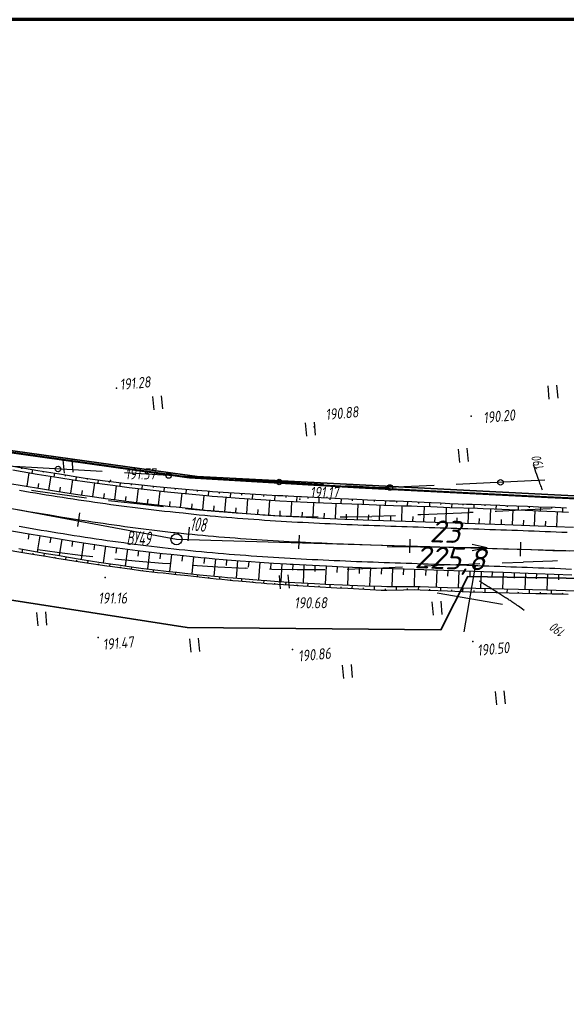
# Model space of a CAD drawing. Header units: millimetres. Extents: x 1808 to 2912, y -1045 to 155.
# Tile 10 of 43: x 2489 to 2588, y -933 to -756. Entities that reach past the tile are written whole.
import ezdxf

# ---------------------------------------------------------------- set-up
doc = ezdxf.new("R2010")
doc.units = ezdxf.units.MM
doc.linetypes.add('CONTI', pattern=[0])
for name, color, linetype, lineweight in [('10', 1, 'Continuous', 35), ('КОПИЯ_ОСЬ_13_ОТКОСЫ', 7, 'Continuous', 30), ('КОПИЯ_ОСЬ_ГРАНИЦЫ_ПОЛОС', 7, 'Continuous', 30), ('ОСЬ_ВЕРХ_ПОКРЫТИЯ_ГРАНИЦЫ_ПОЛОС', 7, 'Continuous', 30), ('ОСЬ_ВЕРХ_ПОКРЫТИЯ_ОСЬ', 1, 'Continuous', 30), ('Уклоны ПЧ', 5, 'Continuous', 30)]:
    doc.layers.add(name, color=color, linetype=linetype, lineweight=lineweight)
for name, color, linetype in [('_Оформление', 7, 'Continuous'), ('_Ростелеком', 6, 'Continuous'), ('GOR_BDEFAULT', 212, 'CONTI'), ('PI_OTDEFAULT', 172, 'CONTI'), ('PI_TTDEFAULT', 5, 'CONTI'), ('PLN_O', 7, 'CONTI'), ('SETKR', 2, 'CONTI'), ('SIT_LDEFAULT', 7, 'CONTI'), ('ZAPSKDEFAULT', 7, 'CONTI'), ('КОПИЯ_ОСЬ_ТАНГЕНСЫ', 1, 'Continuous'), ('ОСЬ_ВЕРХ_ПОКРЫТИЯ_ОТКОСЫ', 7, 'Continuous'), ('ОСЬ_ВЕРХ_ПОКРЫТИЯ_ПИКЕТЫ', 1, 'Continuous')]:
    doc.layers.add(name, color=color, linetype=linetype)
doc.styles.add('eskd', font='isocpeur.ttf', dxfattribs={"width": 1.2, "height": 2})
doc.styles.add('SHRFT', font='isocpeui.ttf')
doc.styles.get("Standard").update_dxf_attribs({"font": 'isocpeui.ttf'})
doc.styles.add('ГОСТ', font='isocpeur.ttf', dxfattribs={"height": 4})
doc.linetypes.add('Связь', pattern='A,12.5,[130,ltypeshp.shx,S=1,R=-30,X=0,Y=0.9],1,[130,ltypeshp.shx,S=1,R=-30,X=0,Y=0.9],1,[130,ltypeshp.shx,S=1,R=-30,X=0,Y=0.9],4.5', length=19)

# ---------------------------------------------------------------- blocks, each defined once
blk = doc.blocks.new('BL_333')
at = {"color": 0}
for p, q in [((0, -6), (0, 6)), ((-6, 0), (6, 0))]:
    blk.add_line(p, q, dxfattribs=at)
blk = doc.blocks.new('BL_2011')
at = {"color": 0}
for p, q in [((0, 0), (0, 2.4)), ((1.6, 0), (1.6, 2.4))]:
    blk.add_line(p, q, dxfattribs=at)
blk = doc.blocks.new('Стрелка')
at = {"layer": 'Уклоны ПЧ', "ltscale": 2}
for points in [[(-0.02, -0.05), (-0.02, 17.97)], [(-0.02, -0.05), (-0.58, 2.62)], [(-0.02, -0.05), (0.53, 2.62)]]:
    blk.add_lwpolyline(points, dxfattribs=at)

msp = doc.modelspace()

# ---------------------------------------------------------------- linework, layer by layer
at = {"layer": '10'}
for points in [[(2627.82, -843.42), (2584.6, -841.28), (2550.55, -839.54), (2550.55, -839.54), (2521.29, -838.03), (2518.64, -837.66), (2488.43, -833.46), (2488.43, -833.46), (2458.7, -829.32), (2444.03, -827.28), (2429.27, -824.76), (2399.9, -819.77), (2370.52, -814.78), (2340.8, -809.75)], [(2650.1, -861.16), (2626.95, -857.05), (2570.11, -856.09), (2565.26, -865.7), (2519.43, -865.27), (2470.7, -857.69), (2465.22, -856.38), (2469.16, -847.43), (2442.03, -843.61), (2381.61, -830.69), (2299.11, -815.87), (2220.12, -825.4), (2217.18, -825.21), (2172.07, -831.2), (2010.75, -874.33), (2006.06, -875.95), (1867.8, -923.77), (1857.45, -929.54)], [(2299.11, -815.87), (2381.61, -830.69), (2442.03, -843.61), (2469.16, -847.43), (2465.22, -856.38), (2470.7, -857.69), (2519.43, -865.27), (2565.26, -865.7), (2570.11, -856.09), (2626.95, -857.05), (2650.1, -861.16), (2654.29, -862.35), (2713.34, -882.86), (2750.84, -898.87), (2750.84, -898.87), (2750.84, -898.87), (2750.84, -898.87), (2793.32, -919.8), (2792.93, -922.62), (2811.07, -930.47), (2878.3, -834.08)]]:
    msp.add_lwpolyline(points, dxfattribs=at)
at = {"layer": '_Оформление', "lineweight": 70, "ltscale": 200}
msp.add_lwpolyline([(2910.36, -755.52), (1807.57, -755.52), (1807.57, -1041.4), (2910.36, -1041.4)], close=True, dxfattribs=at)
at = {"layer": '_Ростелеком', "color": 5, "linetype": 'Связь', "const_width": 0.35}
msp.add_lwpolyline([(2723.65, -868.98), (2700.08, -858.49), (2681.8, -851.6), (2654.57, -846.95), (2627.8, -843.76), (2584.5, -841.75), (2550.5, -840.01), (2519.81, -838.2), (2488.42, -833.78), (2443.97, -827.41), (2429.27, -824.76), (2399.9, -819.77), (2370.52, -814.78), (2340.8, -809.75)], dxfattribs=at)
at = {"layer": 'GOR_BDEFAULT', "color": 212, "elevation": 190, "flags": 128}
for points in [[(2581.93, -835.86), (2582.08, -836.33), (2582.23, -836.76), (2582.37, -837.18), (2582.51, -837.57), (2582.64, -837.95), (2582.76, -838.29), (2582.88, -838.62), (2582.98, -838.92), (2583.08, -839.19), (2583.18, -839.45), (2583.27, -839.69), (2583.35, -839.91), (2583.42, -840.1), (2583.5, -840.28), (2583.55, -840.44)], [(2580.31, -862.2), (2580.02, -861.99), (2579.75, -861.79), (2579.49, -861.61), (2579.26, -861.44), (2579.04, -861.29), (2578.83, -861.14), (2578.63, -861), (2578.45, -860.88), (2578.27, -860.76), (2578.1, -860.65), (2577.93, -860.54), (2577.77, -860.43), (2577.61, -860.33), (2577.45, -860.22), (2577.28, -860.12), (2577.11, -860.01), (2576.94, -859.91), (2576.76, -859.8), (2576.59, -859.68), (2576.4, -859.56), (2576.22, -859.45), (2576.04, -859.33), (2575.85, -859.21), (2575.66, -859.09), (2575.47, -858.98), (2575.28, -858.85), (2575.1, -858.74), (2574.9, -858.62), (2574.71, -858.49), (2574.53, -858.38), (2574.35, -858.26), (2574.15, -858.14), (2573.97, -858.02), (2573.8, -857.91), (2573.62, -857.8), (2573.45, -857.69), (2573.28, -857.59), (2573.13, -857.49), (2572.98, -857.39), (2572.84, -857.3), (2572.7, -857.21), (2572.57, -857.13), (2572.46, -857.06), (2572.35, -856.99), (2572.26, -856.92)]]:
    msp.add_lwpolyline(points, dxfattribs=at)
at = {"layer": 'PI_TTDEFAULT', "color": 5}
for p in [(2506.71, -822.05, 191.28), (2570.71, -827.13, 190.2), (2542.4, -829.05, 190.88), (2505.62, -838.74, 191.57), (2505.62, -838.76, 191.57), (2539.81, -842.12, 191.17), (2504.63, -856.23, 191.16), (2539.37, -857.68, 190.68), (2503.4, -867.1, 191.47), (2538.49, -869.23, 190.86), (2571.01, -867.79, 190.5)]:
    msp.add_point(p, dxfattribs=at)
at = {"layer": 'PLN_O'}
for p, q in [((2504.14, -837.13), (2488.17, -836.19)), ((2524.1, -838.3), (2508.13, -837.36)), ((2544.07, -839.48), (2528.1, -838.54)), ((2584.01, -838.7), (2568.03, -839.45)), ((2554.46, -840.09), (2548.06, -839.71)), ((2564.03, -839.64), (2554.46, -840.09))]:
    msp.add_line(p, q, dxfattribs=at)
for centre in [(2496.15, -836.66), (2516.12, -837.83), (2536.08, -839.01), (2576.02, -839.07), (2556.04, -840.01)]:
    msp.add_circle(centre, 0.5, dxfattribs=at)
at = {"layer": 'SIT_LDEFAULT', "color": 7}
for p, q in [((2492.47, -840.71), (2491.35, -840.54)), ((2496.89, -841.34), (2492.47, -840.71)), ((2501.26, -841.92), (2496.89, -841.34)), ((2505.77, -842.45), (2505.23, -842.38)), ((2510.37, -842.97), (2505.77, -842.46)), ((2515.17, -843.47), (2510.37, -842.97)), ((2520.23, -843.97), (2519.16, -843.87)), ((2525.26, -844.41), (2520.23, -843.97)), ((2529.11, -844.7), (2525.27, -844.4)), ((2570.42, -844.55), (2566.03, -844.73)), ((2571.08, -844.51), (2570.42, -844.54)), ((2575.31, -844.34), (2575.07, -844.35)), ((2580.92, -844.05), (2575.31, -844.34)), ((2585.06, -843.84), (2580.92, -844.06)), ((2535.07, -845.1), (2533.11, -844.98)), ((2539.63, -845.3), (2535.07, -845.1)), ((2543.1, -845.37), (2539.63, -845.3)), ((2548.42, -845.37), (2547.1, -845.37)), ((2552.82, -845.27), (2548.42, -845.37)), ((2557.09, -845.11), (2552.82, -845.26)), ((2561.62, -844.93), (2561.09, -844.95)), ((2566.03, -844.73), (2561.62, -844.93)), ((2492.5, -851.17), (2495.99, -851.67)), ((2495.99, -851.67), (2500.64, -852.28)), ((2500.64, -852.28), (2502.43, -852.48)), ((2506.41, -852.91), (2510.08, -853.25)), ((2510.08, -853.24), (2515, -853.64)), ((2580.15, -853.45), (2585.42, -853.24)), ((2585.42, -853.24), (2586.31, -853.2)), ((2515, -853.64), (2516.37, -853.74)), ((2520.35, -854.02), (2525.02, -854.3)), ((2525.02, -854.3), (2529.96, -854.55)), ((2529.97, -854.53), (2530.35, -854.55)), ((2534.35, -854.7), (2534.75, -854.72)), ((2534.75, -854.72), (2539.31, -854.82)), ((2539.31, -854.82), (2543.73, -854.83)), ((2543.73, -854.83), (2544.33, -854.82)), ((2548.34, -854.74), (2552.58, -854.59)), ((2552.58, -854.6), (2557.01, -854.4)), ((2557.01, -854.41), (2558.33, -854.35)), ((2562.33, -854.15), (2565.87, -853.99)), ((2565.87, -853.99), (2570.29, -853.82)), ((2570.29, -853.82), (2572.32, -853.75)), ((2576.31, -853.6), (2580.14, -853.46))]:
    msp.add_line(p, q, dxfattribs=at)
at = {"layer": 'КОПИЯ_ОСЬ_13_ОТКОСЫ'}
for points in [[(2487.61, -836.1), (2490.06, -836.51), (2492.5, -836.92), (2496.4, -837.56), (2500.29, -838.18), (2501.07, -838.3), (2504.19, -838.71), (2505.65, -838.9), (2506.14, -838.96), (2508.09, -839.19), (2509.06, -839.3), (2513.92, -839.82), (2515.87, -840.01), (2519.16, -840.31), (2520.52, -840.43), (2522.08, -840.55), (2523.05, -840.63), (2524.02, -840.71), (2525.97, -840.85), (2528.9, -841.04), (2530.85, -841.16), (2533.79, -841.32), (2535.76, -841.42), (2536.74, -841.46), (2537.72, -841.51), (2538.7, -841.56), (2539.69, -841.6), (2540.08, -841.62), (2541.16, -841.68), (2546.1, -841.94), (2547.09, -841.98), (2550.06, -842.12), (2552.04, -842.21), (2555.02, -842.34), (2556.01, -842.38), (2557.01, -842.42), (2560, -842.56), (2560.99, -842.6), (2563.49, -842.71), (2565.19, -842.8), (2566.89, -842.88), (2569.89, -842.99), (2570.89, -843.02), (2572.55, -843.06), (2574.22, -843.13), (2575.89, -843.21), (2576.89, -843.25), (2578.9, -843.31), (2580.9, -843.4), (2581.91, -843.44), (2582.91, -843.48), (2585.92, -843.58), (2586.93, -843.62), (2587.94, -843.66)], [(2487.99, -836.84), (2492.39, -837.57), (2496.29, -838.2), (2499.22, -838.65), (2500.97, -838.92), (2504.1, -839.35), (2506.05, -839.61), (2508.97, -839.98), (2513.83, -840.55), (2515.29, -840.71), (2518.4, -841.03), (2519.08, -841.1), (2521.03, -841.29), (2522.97, -841.46), (2523.95, -841.54), (2525.9, -841.7), (2528.83, -841.93), (2530.79, -842.06), (2533.73, -842.25), (2536.19, -842.4), (2538.65, -842.53), (2541.12, -842.66), (2545.57, -842.84), (2551.02, -843.04), (2554.99, -843.18), (2558.48, -843.29), (2559.97, -843.34), (2560.97, -843.37), (2563.47, -843.45), (2566.87, -843.59), (2571.87, -843.74), (2572.87, -843.78), (2574.87, -843.86), (2581.88, -844.16), (2582.89, -844.21), (2585.9, -844.35), (2588.31, -844.47)], [(2487.99, -836.84), (2492.39, -837.57), (2496.29, -838.2), (2499.22, -838.65), (2500.97, -838.92), (2504.1, -839.35), (2506.05, -839.61), (2508.97, -839.98), (2513.83, -840.55), (2515.29, -840.71), (2518.4, -841.03), (2519.08, -841.1), (2521.03, -841.29), (2522.97, -841.46), (2523.95, -841.55), (2525.9, -841.7), (2528.83, -841.93), (2530.79, -842.06), (2533.74, -842.25), (2536.19, -842.4), (2538.65, -842.53), (2541.12, -842.66), (2545.57, -842.84), (2551.02, -843.04), (2554.99, -843.18), (2558.48, -843.29), (2559.97, -843.34), (2560.97, -843.37), (2563.47, -843.45), (2566.87, -843.59), (2571.87, -843.74), (2572.87, -843.78), (2574.87, -843.86), (2581.88, -844.16), (2582.89, -844.21), (2585.9, -844.35), (2588.31, -844.47)], [(2489.57, -836.43), (2489.53, -836.65)], [(2490.55, -839.78), (2490.96, -837.33)], [(2491.54, -836.76), (2491.43, -837.41)], [(2493.51, -837.09), (2493.47, -837.31)], [(2495.48, -837.41), (2495.38, -838.05)], [(2487.06, -839.19), (2490, -839.69), (2492.95, -840.18), (2495.89, -840.65), (2499.32, -841.18), (2502.75, -841.69), (2504.71, -841.97), (2506.67, -842.24), (2509.85, -842.65), (2513.03, -843.04), (2514.01, -843.15), (2515.48, -843.32), (2516.46, -843.42), (2517.44, -843.52), (2520.19, -843.82), (2521.26, -843.93), (2522.73, -844.07), (2523.72, -844.16), (2525.19, -844.3), (2526.67, -844.42), (2528.64, -844.58), (2530.11, -844.7), (2532.58, -844.88), (2534.56, -845.01), (2536.04, -845.1), (2538.51, -845.25), (2539.9, -845.32), (2543.92, -845.52), (2547.94, -845.71), (2552.91, -845.9), (2558.89, -846.11), (2576.79, -846.71), (2582.8, -846.93), (2589.21, -847.19)], [(2494.5, -840.43), (2494.9, -837.97)], [(2497.46, -837.73), (2497.42, -837.94)], [(2498.45, -841.05), (2498.83, -838.59)], [(2499.43, -838.04), (2499.33, -838.67)], [(2501.41, -838.34), (2501.38, -838.55)], [(2502.41, -841.64), (2502.77, -839.17)], [(2503.39, -838.61), (2503.31, -839.24)], [(2505.38, -838.86), (2505.35, -839.08)], [(2507.36, -839.1), (2507.28, -839.77)], [(2492.53, -840.11), (2492.66, -839.29)], [(2496.48, -840.74), (2496.6, -839.92)], [(2500.43, -841.35), (2500.55, -840.53)], [(2506.37, -842.2), (2506.71, -839.69)], [(2509.35, -839.33), (2509.33, -839.56)], [(2510.34, -842.72), (2510.65, -840.18)], [(2511.34, -839.55), (2511.26, -840.25)], [(2513.33, -839.76), (2513.3, -840)], [(2514.31, -843.19), (2514.59, -840.64)], [(2515.32, -839.96), (2515.24, -840.71)], [(2517.31, -840.14), (2517.28, -840.39)], [(2519.3, -840.33), (2519.23, -841.12)], [(2521.29, -840.49), (2521.27, -840.75)], [(2523.29, -840.65), (2523.22, -841.48)], [(2525.28, -840.8), (2525.26, -841.07)], [(2527.28, -840.93), (2527.22, -841.8)], [(2504.39, -841.92), (2504.51, -841.1)], [(2508.35, -842.46), (2508.46, -841.63)], [(2512.32, -842.96), (2512.42, -842.11)], [(2516.3, -843.4), (2516.39, -842.55)], [(2518.28, -843.61), (2518.56, -841.05)], [(2522.26, -844.02), (2522.52, -841.42)], [(2526.25, -844.39), (2526.48, -841.75)], [(2529.27, -841.07), (2529.25, -841.36)], [(2530.23, -844.71), (2530.43, -842.04)], [(2531.27, -841.18), (2531.22, -842.09)], [(2533.27, -841.29), (2533.25, -841.6)], [(2534.22, -844.99), (2534.4, -842.29)], [(2535.26, -841.4), (2535.22, -842.34)], [(2537.26, -841.49), (2537.24, -841.81)], [(2538.22, -845.23), (2538.38, -842.52)], [(2539.26, -841.58), (2539.22, -842.56)], [(2541.26, -841.69), (2541.24, -842.01)], [(2542.21, -845.44), (2542.35, -842.71)], [(2543.25, -841.79), (2543.2, -842.74)], [(2545.25, -841.89), (2545.23, -842.21)], [(2547.25, -841.99), (2547.2, -842.9)], [(2549.25, -842.08), (2549.23, -842.39)], [(2551.24, -842.17), (2551.21, -843.05)], [(2553.24, -842.26), (2553.23, -842.55)], [(2555.24, -842.35), (2555.21, -843.19)], [(2557.24, -842.43), (2557.23, -842.71)], [(2559.24, -842.52), (2559.2, -843.32)], [(2561.23, -842.61), (2561.22, -842.87)], [(2563.23, -842.7), (2563.2, -843.45)], [(2520.27, -843.83), (2520.36, -842.97)], [(2524.25, -844.21), (2524.33, -843.34)], [(2528.24, -844.55), (2528.31, -843.67)], [(2532.23, -844.85), (2532.29, -843.96)], [(2536.22, -845.11), (2536.27, -844.21)], [(2540.21, -845.34), (2540.26, -844.44)], [(2546.21, -845.63), (2546.33, -842.87)], [(2550.2, -845.8), (2550.31, -843.02)], [(2554.2, -845.95), (2554.3, -843.16)], [(2558.2, -846.09), (2558.3, -843.29)], [(2562.2, -846.22), (2562.29, -843.42)], [(2565.23, -842.81), (2565.22, -843.05)], [(2566.19, -846.36), (2566.29, -843.57)], [(2567.23, -842.89), (2567.2, -843.6)], [(2569.23, -842.96), (2569.22, -843.2)], [(2570.19, -846.49), (2570.28, -843.7)], [(2571.23, -843.02), (2571.21, -843.72)], [(2573.22, -843.09), (2573.22, -843.32)], [(2574.19, -846.63), (2574.28, -843.83)], [(2575.22, -843.17), (2575.19, -843.87)], [(2577.22, -843.26), (2577.21, -843.49)], [(2578.19, -846.76), (2578.29, -844)], [(2579.22, -843.33), (2579.19, -844.04)], [(2581.22, -843.41), (2581.21, -843.65)], [(2582.18, -846.91), (2582.28, -844.18)], [(2583.22, -843.49), (2583.19, -844.22)], [(2585.21, -843.56), (2585.21, -843.8)], [(2586.18, -847.07), (2586.29, -844.37)], [(2587.21, -843.63), (2587.19, -844.41)], [(2544.21, -845.54), (2544.25, -844.63)], [(2548.21, -845.72), (2548.24, -844.8)], [(2552.2, -845.87), (2552.24, -844.95)], [(2556.2, -846.02), (2556.23, -845.09)], [(2560.2, -846.16), (2560.23, -845.22)], [(2564.19, -846.29), (2564.23, -845.35)], [(2568.19, -846.42), (2568.22, -845.49)], [(2572.19, -846.56), (2572.22, -845.63)], [(2576.19, -846.69), (2576.22, -845.76)], [(2580.19, -846.84), (2580.22, -845.92)], [(2584.18, -846.99), (2584.22, -846.08)], [(2487.07, -847.72), (2490.54, -848.32), (2493.51, -848.82), (2499.98, -849.87), (2505.97, -850.75), (2510.48, -851.36), (2515, -851.91), (2516.51, -852.07), (2519.33, -852.37), (2520.44, -852.49), (2521.95, -852.63), (2522.96, -852.73), (2524.47, -852.87), (2525.98, -853), (2527.49, -853.12), (2529, -853.24), (2531.02, -853.39), (2532.53, -853.49), (2535.05, -853.66), (2538.57, -853.86), (2542.09, -854.05), (2544.6, -854.17), (2547.61, -854.3), (2552.63, -854.5), (2558.64, -854.71), (2576.52, -855.31), (2582.51, -855.53), (2588.88, -855.78)], [(2490.88, -848.38), (2490.72, -849.34)], [(2492.86, -848.71), (2492.36, -851.62)], [(2494.83, -849.04), (2494.67, -850.01)], [(2496.8, -849.35), (2496.33, -852.3)], [(2498.78, -849.67), (2498.62, -850.66)], [(2486.96, -851.24), (2489.45, -851.67), (2491.94, -852.1), (2493.94, -852.43), (2495.94, -852.75), (2500.95, -853.53), (2504.98, -854.13), (2505.99, -854.28), (2509.53, -854.77), (2511.05, -854.98), (2512.06, -855.1), (2514.09, -855.33), (2515.11, -855.44), (2516.13, -855.56), (2517.56, -855.7), (2518.99, -855.84), (2519.6, -855.91), (2520.61, -856.03), (2521.63, -856.16), (2523.66, -856.38), (2524.68, -856.48), (2525.7, -856.58), (2526.71, -856.7), (2527.73, -856.79), (2528.74, -856.88), (2530.77, -857.06), (2531.79, -857.14), (2532.8, -857.22), (2533.82, -857.31), (2536.86, -857.52), (2537.87, -857.6), (2540.4, -857.76), (2542.42, -857.89), (2546.46, -858.11), (2548.47, -858.21), (2551.49, -858.36), (2552.5, -858.42), (2554.51, -858.54), (2555.51, -858.54), (2558.53, -858.48), (2560.53, -858.43), (2561.53, -858.47), (2563.03, -858.53), (2566.43, -858.69), (2570.43, -858.83), (2582.39, -859.12), (2584.38, -859.16), (2585.37, -859.19), (2587.36, -859.23), (2588.25, -859.26)], [(2489.05, -851.03), (2492.03, -851.56), (2494.02, -851.91), (2496.02, -852.25), (2498.02, -852.58), (2500.52, -852.99), (2502.03, -853.23), (2503.53, -853.47), (2506.05, -853.85), (2507.06, -853.99), (2508.57, -854.21), (2511.1, -854.55), (2515.16, -855.04), (2516.17, -855.16), (2517.6, -855.31), (2519.03, -855.45), (2520.65, -855.63), (2521.67, -855.75), (2525.73, -856.14), (2526.75, -856.25), (2527.76, -856.34), (2529.28, -856.46), (2531.31, -856.62), (2532.83, -856.74), (2533.85, -856.82), (2535.87, -856.95), (2536.88, -857.02), (2537.9, -857.09), (2538.91, -857.15), (2542.44, -857.34), (2544.46, -857.44), (2547.49, -857.58), (2551.52, -857.74), (2554.53, -857.84), (2555.53, -857.86), (2560.55, -857.86), (2561.55, -857.89), (2563.05, -857.93), (2566.45, -858.05), (2584.4, -858.5), (2587.78, -858.6), (2594.23, -858.83)], [(2489.05, -851.03), (2492.03, -851.56), (2494.02, -851.91), (2496.02, -852.25), (2498.02, -852.58), (2500.52, -852.99), (2502.03, -853.23), (2503.53, -853.47), (2506.05, -853.85), (2507.06, -853.99), (2508.57, -854.21), (2511.1, -854.55), (2515.16, -855.04), (2516.17, -855.16), (2517.6, -855.31), (2519.03, -855.45), (2520.65, -855.63), (2521.67, -855.75), (2525.73, -856.14), (2526.75, -856.25), (2527.76, -856.34), (2529.28, -856.46), (2531.31, -856.62), (2532.83, -856.74), (2533.85, -856.82), (2535.87, -856.95), (2536.88, -857.02), (2537.9, -857.09), (2538.91, -857.15), (2542.44, -857.34), (2544.46, -857.44), (2547.49, -857.58), (2551.52, -857.74), (2554.53, -857.84), (2555.53, -857.86), (2560.55, -857.86), (2561.55, -857.89), (2563.05, -857.93), (2566.45, -858.05), (2584.4, -858.5), (2587.78, -858.6), (2594.23, -858.83)], [(2489.66, -851.71), (2489.76, -851.16)], [(2500.75, -849.98), (2500.32, -852.96)], [(2502.73, -850.27), (2502.59, -851.27)], [(2504.71, -850.57), (2504.27, -853.58)], [(2506.69, -850.85), (2506.56, -851.85)], [(2508.67, -851.12), (2508.26, -854.16)], [(2510.66, -851.38), (2510.53, -852.4)], [(2512.64, -851.62), (2512.27, -854.69)], [(2491.63, -852.05), (2491.67, -851.86)], [(2493.61, -852.37), (2493.69, -851.85)], [(2495.58, -852.69), (2495.61, -852.52)], [(2497.56, -853), (2497.63, -852.52)], [(2499.53, -853.31), (2499.56, -853.15)], [(2501.51, -853.62), (2501.58, -853.16)], [(2514.63, -851.86), (2514.5, -852.88)], [(2516.61, -852.08), (2516.29, -855.17)], [(2518.6, -852.3), (2518.49, -853.33)], [(2520.59, -852.5), (2520.29, -855.59)], [(2522.58, -852.69), (2522.49, -853.72)], [(2524.58, -852.88), (2524.3, -856)], [(2526.57, -853.05), (2526.48, -854.09)], [(2528.56, -853.2), (2528.31, -856.38)], [(2530.56, -853.35), (2530.48, -854.41)], [(2503.49, -853.91), (2503.51, -853.76)], [(2505.47, -854.2), (2505.53, -853.77)], [(2507.45, -854.48), (2507.47, -854.34)], [(2509.43, -854.76), (2509.49, -854.33)], [(2511.41, -855.02), (2511.43, -854.88)], [(2513.4, -855.25), (2513.45, -854.83)], [(2532.55, -853.49), (2532.34, -856.7)], [(2534.55, -853.62), (2534.48, -854.69)], [(2536.54, -853.75), (2536.35, -856.98)], [(2538.54, -853.86), (2538.48, -854.94)], [(2540.54, -853.97), (2540.37, -857.23)], [(2542.53, -854.07), (2542.48, -855.16)], [(2544.53, -854.16), (2544.38, -857.44)], [(2546.53, -854.25), (2546.48, -855.34)], [(2548.53, -854.34), (2548.4, -857.61)], [(2550.53, -854.41), (2550.48, -855.51)], [(2552.53, -854.49), (2552.4, -857.77)], [(2554.52, -854.56), (2554.49, -855.66)], [(2556.52, -854.63), (2556.41, -857.86)], [(2558.52, -854.71), (2558.48, -855.78)], [(2560.52, -854.77), (2560.42, -857.86)], [(2562.52, -854.84), (2562.49, -855.87)], [(2564.52, -854.91), (2564.42, -857.98)], [(2566.52, -854.97), (2566.48, -856)], [(2568.52, -855.04), (2568.41, -858.1)], [(2570.51, -855.11), (2570.48, -856.13)], [(2572.51, -855.17), (2572.41, -858.2)], [(2515.39, -855.48), (2515.4, -855.34)], [(2517.37, -855.68), (2517.41, -855.29)], [(2519.36, -855.88), (2519.38, -855.75)], [(2521.35, -856.12), (2521.4, -855.72)], [(2523.34, -856.34), (2523.35, -856.2)], [(2525.33, -856.55), (2525.37, -856.11)], [(2527.32, -856.75), (2527.33, -856.61)], [(2529.31, -856.93), (2529.35, -856.47)], [(2531.3, -857.1), (2531.31, -856.95)], [(2533.29, -857.27), (2533.34, -856.78)], [(2574.51, -855.24), (2574.48, -856.25)], [(2576.51, -855.31), (2576.41, -858.3)], [(2578.51, -855.38), (2578.47, -856.38)], [(2580.51, -855.45), (2580.4, -858.4)], [(2582.51, -855.53), (2582.47, -856.51)], [(2584.51, -855.61), (2584.39, -858.5)], [(2586.5, -855.69), (2586.47, -856.65)], [(2535.29, -857.41), (2535.3, -857.25)], [(2537.28, -857.56), (2537.32, -857.05)], [(2539.28, -857.69), (2539.29, -857.52)], [(2541.27, -857.82), (2541.31, -857.28)], [(2543.27, -857.94), (2543.28, -857.76)], [(2545.27, -858.05), (2545.3, -857.48)], [(2547.27, -858.15), (2547.28, -857.96)], [(2549.26, -858.25), (2549.29, -857.65)], [(2551.26, -858.35), (2551.27, -858.14)], [(2553.26, -858.47), (2553.3, -857.8)], [(2555.26, -858.54), (2555.26, -858.32)], [(2557.25, -858.51), (2557.24, -857.86)], [(2559.25, -858.46), (2559.25, -858.25)], [(2561.25, -858.46), (2561.27, -857.88)], [(2563.25, -858.54), (2563.26, -858.35)], [(2565.25, -858.63), (2565.28, -858.01)], [(2567.25, -858.72), (2567.26, -858.51)], [(2569.25, -858.79), (2569.27, -858.12)], [(2571.25, -858.85), (2571.25, -858.63)], [(2573.25, -858.9), (2573.26, -858.22)], [(2575.24, -858.95), (2575.25, -858.72)], [(2577.24, -859), (2577.26, -858.32)], [(2581.24, -859.09), (2581.26, -858.42)], [(2585.24, -859.18), (2585.26, -858.53)], [(2579.24, -859.05), (2579.25, -858.82)], [(2583.24, -859.14), (2583.25, -858.92)], [(2587.24, -859.23), (2587.25, -859.01)]]:
    msp.add_lwpolyline(points, dxfattribs=at)
at = {"layer": 'КОПИЯ_ОСЬ_ГРАНИЦЫ_ПОЛОС'}
msp.add_lwpolyline([(2588.07, -848.14), (2587.07, -848.1), (2586.07, -848.06), (2585.08, -848.02), (2584.08, -847.98), (2583.08, -847.94), (2582.09, -847.9), (2581.09, -847.87), (2580.09, -847.83), (2579.1, -847.79), (2578.1, -847.76), (2577.1, -847.72), (2576.11, -847.69), (2575.11, -847.66), (2574.11, -847.62), (2573.12, -847.59), (2572.12, -847.55), (2571.13, -847.52), (2570.13, -847.49), (2569.14, -847.45), (2568.14, -847.42), (2567.14, -847.39), (2566.15, -847.35), (2565.15, -847.32), (2564.16, -847.29), (2563.16, -847.26), (2562.17, -847.22), (2561.17, -847.19), (2560.18, -847.16), (2559.19, -847.12), (2558.19, -847.09), (2557.2, -847.06), (2556.2, -847.02), (2555.21, -846.99), (2554.22, -846.95), (2553.23, -846.91), (2552.23, -846.88), (2551.24, -846.84), (2550.25, -846.8), (2549.26, -846.76), (2548.27, -846.72), (2547.28, -846.68), (2546.29, -846.64), (2545.3, -846.59), (2544.31, -846.55), (2543.32, -846.5), (2542.33, -846.45), (2541.34, -846.4), (2540.35, -846.35), (2539.36, -846.3), (2538.37, -846.24), (2537.39, -846.18), (2536.4, -846.12), (2535.41, -846.06), (2534.43, -846), (2533.44, -845.94), (2532.46, -845.87), (2531.47, -845.8), (2530.49, -845.73), (2529.5, -845.65), (2528.52, -845.58), (2527.54, -845.5), (2526.55, -845.42), (2525.57, -845.33), (2524.59, -845.25), (2523.61, -845.16), (2522.63, -845.07), (2521.65, -844.97), (2520.67, -844.87), (2519.69, -844.77), (2518.71, -844.66), (2518.02, -844.59), (2517.33, -844.52), (2516.36, -844.42), (2515.39, -844.31), (2514.42, -844.21), (2513.45, -844.1), (2512.47, -843.98), (2511.5, -843.87), (2510.53, -843.75), (2509.56, -843.63), (2508.59, -843.5), (2507.62, -843.37), (2506.65, -843.25), (2505.67, -843.11), (2504.7, -842.98), (2503.73, -842.84), (2502.76, -842.7), (2501.79, -842.56), (2500.82, -842.42), (2499.85, -842.27), (2498.87, -842.13), (2497.9, -841.98), (2496.93, -841.83), (2495.96, -841.67), (2494.99, -841.52), (2494.02, -841.36), (2493.05, -841.21), (2492.08, -841.05), (2491.11, -840.89), (2490.14, -840.72), (2489.16, -840.56)], dxfattribs=at)
at = {"layer": 'КОПИЯ_ОСЬ_ТАНГЕНСЫ'}
for p, q in [((2326.55, -813.88), (2517.53, -849.35)), ((2517.53, -849.35), (2620.14, -852.3))]:
    msp.add_line(p, q, dxfattribs=at)
msp.add_circle((2517.53, -849.35), 1, dxfattribs=at)
at = {"layer": 'ОСЬ_ВЕРХ_ПОКРЫТИЯ_ГРАНИЦЫ_ПОЛОС'}
for points in [[(2487.06, -839.19), (2490, -839.69), (2492.95, -840.18), (2495.89, -840.65), (2499.32, -841.18), (2502.75, -841.69), (2504.71, -841.97), (2506.67, -842.24), (2509.85, -842.65), (2513.03, -843.04), (2514.01, -843.15), (2515.48, -843.32), (2516.46, -843.42), (2517.44, -843.52), (2520.19, -843.82), (2521.26, -843.93), (2522.73, -844.07), (2523.72, -844.16), (2525.19, -844.3), (2526.67, -844.42), (2528.64, -844.58), (2530.11, -844.7), (2532.58, -844.88), (2534.56, -845.01), (2536.04, -845.1), (2538.51, -845.25), (2539.9, -845.32), (2543.92, -845.52), (2547.94, -845.71), (2552.91, -845.9), (2558.89, -846.11), (2576.79, -846.71), (2582.8, -846.93), (2589.21, -847.19)], [(2487.07, -847.72), (2490.54, -848.32), (2493.51, -848.82), (2499.98, -849.87), (2505.97, -850.75), (2510.48, -851.36), (2515, -851.91), (2516.51, -852.07), (2519.33, -852.37), (2520.44, -852.49), (2521.95, -852.63), (2522.96, -852.73), (2524.47, -852.87), (2525.98, -853), (2527.49, -853.12), (2529, -853.24), (2531.02, -853.39), (2532.53, -853.49), (2535.05, -853.66), (2538.57, -853.86), (2542.09, -854.05), (2544.6, -854.17), (2547.61, -854.3), (2552.63, -854.5), (2558.64, -854.71), (2576.52, -855.31), (2582.51, -855.53), (2588.88, -855.78)], [(2588.82, -854.78), (2587.82, -854.74), (2586.83, -854.69), (2585.84, -854.65), (2584.85, -854.62), (2583.85, -854.58), (2582.86, -854.54), (2581.87, -854.5), (2580.87, -854.46), (2579.88, -854.43), (2578.89, -854.39), (2577.89, -854.36), (2576.9, -854.32), (2575.91, -854.29), (2574.91, -854.25), (2573.92, -854.22), (2572.92, -854.18), (2571.93, -854.15), (2570.93, -854.12), (2569.94, -854.08), (2568.94, -854.05), (2567.95, -854.02), (2566.95, -853.99), (2565.96, -853.95), (2564.96, -853.92), (2563.97, -853.89), (2562.97, -853.85), (2561.98, -853.82), (2560.98, -853.79), (2559.99, -853.75), (2558.99, -853.72), (2558, -853.69), (2557, -853.65), (2556, -853.62), (2555.01, -853.58), (2554.01, -853.55), (2553.01, -853.51), (2552.01, -853.47), (2551.02, -853.44), (2550.02, -853.4), (2549.02, -853.36), (2548.02, -853.32), (2547.02, -853.27), (2546.02, -853.23), (2545.03, -853.19), (2544.03, -853.14), (2543.03, -853.09), (2542.03, -853.04), (2541.03, -852.99), (2540.03, -852.94), (2539.03, -852.89), (2538.03, -852.83), (2537.03, -852.77), (2536.03, -852.71), (2535.03, -852.65), (2534.03, -852.59), (2533.03, -852.52), (2532.03, -852.46), (2531.03, -852.39), (2530.03, -852.31), (2529.03, -852.24), (2528.03, -852.16), (2527.03, -852.08), (2526.03, -852), (2525.03, -851.91), (2524.03, -851.82), (2523.03, -851.73), (2522.03, -851.64), (2521.03, -851.54), (2520.03, -851.44), (2519.03, -851.34), (2518.03, -851.23), (2517.02, -851.12), (2516.02, -851.01), (2515.02, -850.9), (2514.01, -850.78), (2513.01, -850.66), (2512.01, -850.54), (2511.01, -850.42), (2510.01, -850.29), (2509.01, -850.16), (2508.01, -850.02), (2507.02, -849.89), (2506.02, -849.75), (2505.02, -849.61), (2504.03, -849.46), (2503.03, -849.32), (2502.03, -849.17), (2501.04, -849.02), (2500.05, -848.86), (2499.05, -848.71), (2498.06, -848.55), (2497.07, -848.39), (2496.08, -848.23), (2495.08, -848.07), (2494.09, -847.91), (2493.1, -847.74), (2492.11, -847.57), (2491.12, -847.41), (2490.13, -847.24), (2489.15, -847.06)]]:
    msp.add_lwpolyline(points, dxfattribs=at)
at = {"layer": 'ОСЬ_ВЕРХ_ПОКРЫТИЯ_ОСЬ'}
msp.add_lwpolyline([(2488.87, -843.97), (2490.8, -844.31), (2492.73, -844.64), (2494.66, -844.96), (2496.59, -845.28), (2498.52, -845.59), (2500.45, -845.89), (2501.42, -846.04), (2502.39, -846.19), (2503.35, -846.33), (2504.32, -846.47), (2505.29, -846.62), (2506.26, -846.75), (2507.23, -846.89), (2508.2, -847.02), (2509.17, -847.15), (2510.14, -847.28), (2511.11, -847.41), (2512.08, -847.53), (2513.05, -847.65), (2514.02, -847.76), (2514.99, -847.88), (2515.96, -847.99), (2516.93, -848.1), (2516.93, -848.1, 0.001215), (2518.38, -848.25), (2518.38, -848.25), (2519.36, -848.35), (2520.33, -848.45), (2521.31, -848.54), (2522.28, -848.63), (2523.25, -848.72), (2524.23, -848.8), (2525.2, -848.89), (2526.18, -848.97), (2527.15, -849.04), (2528.13, -849.12), (2529.1, -849.19), (2530.08, -849.26), (2531.06, -849.32), (2532.03, -849.39), (2533.01, -849.45), (2533.98, -849.51), (2534.96, -849.57), (2535.94, -849.63), (2537.89, -849.73), (2539.85, -849.83), (2541.8, -849.93), (2543.75, -850.01), (2545.71, -850.09), (2547.66, -850.17), (2549.62, -850.24), (2552.55, -850.34), (2556.46, -850.47), (2563.31, -850.67), (2563.31, -850.67), (2566.7, -850.77), (2566.7, -850.77), (2576.59, -851.06), (2581.53, -851.21), (2585.48, -851.35), (2588.45, -851.45)], format="xyb", dxfattribs=at)
at = {"layer": 'ОСЬ_ВЕРХ_ПОКРЫТИЯ_ОТКОСЫ'}
msp.add_lwpolyline([(2538.08, -853.83), (2538.57, -853.86), (2542.09, -854.05), (2544.6, -854.17), (2547.61, -854.3), (2552.63, -854.5), (2558.64, -854.71), (2576.52, -855.31), (2582.51, -855.53), (2588.88, -855.78)], dxfattribs=at)
at = {"layer": 'ОСЬ_ВЕРХ_ПОКРЫТИЯ_ПИКЕТЫ'}
for p, q in [((2499.71, -847.04), (2500.09, -844.57)), ((2519.61, -849.63), (2519.85, -847.14)), ((2519.61, -849.63), (2519.85, -847.14)), ((2539.61, -851.07), (2539.74, -848.58)), ((2559.63, -851.81), (2559.7, -849.31)), ((2579.61, -852.4), (2579.69, -849.9))]:
    msp.add_line(p, q, dxfattribs=at)

# ---------------------------------------------------------------- block references
at = {"layer": 'SETKR', "color": 82, "rotation": 80.24411503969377}
msp.add_blockref('BL_333', (2570.5, -860.13), dxfattribs=at)
at = {"layer": 'ZAPSKDEFAULT', "color": 7, "rotation": 5.244115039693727}
for p in [(2584.83, -824.04), (2513.47, -825.97), (2541.06, -830.72), (2568.66, -835.46), (2497.3, -837.4), (2536.32, -858.31), (2563.91, -863.06), (2492.55, -864.99), (2520.15, -869.74), (2547.74, -874.48), (2575.34, -879.23)]:
    msp.add_blockref('BL_2011', p, dxfattribs=at)
at = {"layer": 'Уклоны ПЧ', "rotation": 89.45949898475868}
msp.add_blockref('Стрелка', (2573.55, -850.88), dxfattribs=at)

# ---------------------------------------------------------------- texts
at = {"layer": 'GOR_BDEFAULT', "color": 212, "style": 'SHRFT', "width": 0.75}
for rotation, p in [(106.9928, (2583.97, -836.62, 190)), (142.5303, (2587.93, -865.88, 190))]:
    msp.add_text('190', height=1.722, rotation=rotation, dxfattribs=at).set_placement(p)
at = {"layer": 'PI_OTDEFAULT', "color": 172, "style": 'eskd', "oblique": 10, "width": 0.8}
for s, rotation, p in [('191.28', 5.2441, (2507.38, -822.41)), ('190.88', 5.2441, (2544.51, -827.85)), ('190.20', 5.2441, (2573, -828.4)), ('191.57', 0.2441, (2508.26, -838.54)), ('191.17', 0.2441, (2541.65, -841.89)), ('191.16', 0.2441, (2503.41, -860.98)), ('190.68', 0.2441, (2538.79, -861.83)), ('191.47', 5.2441, (2504.31, -869.37)), ('190.86', 5.2441, (2539.59, -871.44)), ('190.50', 5.2441, (2571.9, -870.41))]:
    msp.add_text(s, height=2, rotation=rotation, dxfattribs=at).set_placement(p)
at = {"layer": 'КОПИЯ_ОСЬ_ТАНГЕНСЫ', "width": 0.6}
msp.add_text('ВУ49', height=2.5, rotation=358.3525, dxfattribs=at).set_placement((2508.5, -850.34))
at = {"layer": 'ОСЬ_ВЕРХ_ПОКРЫТИЯ_ПИКЕТЫ', "width": 0.6}
msp.add_text('108', height=2.5, rotation=354.3096, dxfattribs=at).set_placement((2519.9, -847.75))
at = {"layer": 'Уклоны ПЧ', "style": 'ГОСТ', "oblique": 15}
for s, p in [('23', (2563.17, -849.87)), ('225,8', (2560.48, -854.56))]:
    msp.add_text(s, height=4, rotation=358.0387, dxfattribs=at).set_placement(p)

doc.saveas('drawing.dxf')
